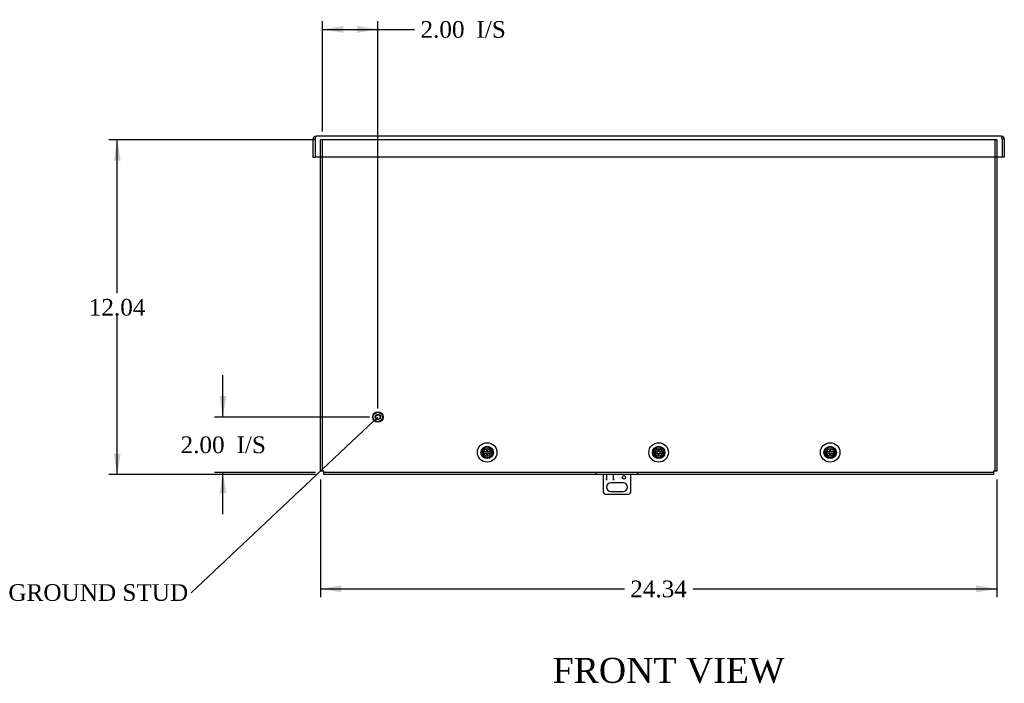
# Model space of a CAD drawing. Header units: inches. Extents: x 1 to 150, y -1 to 99.
# Tile 3 of 8: x 27 to 63, y 34 to 58. Entities that reach past the tile are written whole.
import ezdxf
from ezdxf import colors
from ezdxf.entities.mleader import LeaderData, LeaderLine
from ezdxf.enums import TextEntityAlignment as Align
from ezdxf.lldxf.tags import DXFTag
from ezdxf.math import Vec2, Vec3

# ---------------------------------------------------------------- set-up
doc = ezdxf.new("R2010")
doc.units = ezdxf.units.IN
doc.header["$MEASUREMENT"] = 0
for name, color, linetype in [('COM55240', 7, 'Continuous'), ('COM70472-30', 7, 'Continuous'), ('COM70473-30', 7, 'Continuous'), ('Default', 7, 'Continuous'), ('SCS19475', 7, 'Continuous'), ('STD26152', 7, 'Continuous')]:
    doc.layers.add(name, color=color, linetype=linetype)
doc.styles.add('SEACAD_Times_New_Roman', font='times.ttf')
tags = doc.linetypes.add('HIDDEN2', pattern=[0.1875, 0.125, -0.0625]).pattern_tags.tags
tags[6:7] = [DXFTag(74, 4), DXFTag(75, 0), DXFTag(340, '0'), DXFTag(46, 0.0), DXFTag(50, 0.0), DXFTag(44, 0.0), DXFTag(45, 0.0)]
tags[4:5] = [DXFTag(74, 4), DXFTag(75, 0), DXFTag(340, '0'), DXFTag(46, 0.0), DXFTag(50, 0.0), DXFTag(44, 0.0), DXFTag(45, 0.0)]
doc.dimstyles.new('HAMMOND_(STH_-_120x80)', dxfattribs={"dimtxt": 0.6, "dimasz": 0.75, "dimexe": 0.3, "dimexo": 0.3, "dimgap": 0.15, "dimtad": 0, "dimtih": 1, "dimtoh": 1, "dimzin": 0, "dimdsep": 46, "dimtxsty": 'SEACAD_Times_New_Roman', "dimblk1": '_SE_FILLED', "dimblk2": '_SE_FILLED', "dimsah": 1, "dimcen": 0.3, "dimadec": 0, "dimazin": 0, "dimtfac": 0.8, "dimtofl": 0, "dimtmove": 1, "dimatfit": 3, "dimfxl": 1, "dimtolj": 1, "dimtzin": 0, "dimarcsym": 0})

# ---------------------------------------------------------------- blocks, each defined once
blk = doc.blocks.new('_SE_FILLED')
at = {"color": 0}
blk.add_line((0, 0), (-1, 0), dxfattribs=at)
blk.add_solid([(0, 0), (-1, -0.1665), (-1, 0.1665), (0, 0)], dxfattribs=at)
blk = doc.blocks.new('SE2')
at = {"layer": 'COM55240', "color": 7, "linetype": 'Continuous'}
for p, q in [((48.126, 41.959), (48.126, 41.322)), ((48.251, 41.959), (48.251, 41.76)), ((48.251, 41.959), (48.251, 41.796)), ((48.501, 41.76), (48.501, 41.959)), ((48.501, 41.796), (48.501, 41.959)), ((49.126, 41.322), (49.126, 41.959)), ((48.251, 41.76), (48.251, 41.796)), ((48.251, 41.76), (48.251, 41.76)), ((48.845, 41.666), (48.408, 41.666)), ((48.501, 41.796), (48.501, 41.76)), ((48.501, 41.76), (48.501, 41.76)), ((48.189, 41.26), (49.064, 41.26)), ((48.408, 41.354), (48.845, 41.354))]:
    blk.add_line(p, q, dxfattribs=at)
blk.add_circle((48.876, 41.86), 0.0625, dxfattribs=at)
for centre, radius, start, end in [((48.408, 41.51), 0.156, 90, 270), ((48.845, 41.51), 0.156, 270, 90), ((48.24, 41.374), 0.125, 204.2952, 245.7048), ((49.012, 41.374), 0.125, 294.2952, 335.7048)]:
    blk.add_arc(centre, radius, start, end, dxfattribs=at)
at = {"layer": 'COM70472-30', "color": 7, "linetype": 'Continuous'}
for p, q in [((37.689, 54.023), (37.689, 53.381)), ((37.689, 54.023), (37.761, 54.023)), ((37.761, 54.023), (37.761, 53.381)), ((37.761, 54.023), (37.761, 53.381)), ((62.456, 54.131), (37.797, 54.131)), ((62.492, 54.023), (62.492, 53.381)), ((62.564, 54.023), (62.492, 54.023)), ((62.492, 54.023), (62.492, 53.381)), ((62.564, 54.023), (62.564, 53.381)), ((37.689, 53.381), (37.761, 53.381)), ((62.492, 53.381), (37.761, 53.381)), ((62.564, 53.381), (62.492, 53.381))]:
    blk.add_line(p, q, dxfattribs=at)
for centre, radius, start, end in [((37.797, 54.023), 0.108, 90, 180), ((37.797, 54.023), 0.036, 155.9777, 180), ((62.456, 54.023), 0.108, 0, 90), ((62.456, 54.023), 0.036, 0, 24.0223)]:
    blk.add_arc(centre, radius, start, end, dxfattribs=at)
for points in [[(37.797, 54.131), (37.794, 54.131), (37.791, 54.128), (37.785, 54.117), (37.782, 54.109), (37.776, 54.089), (37.773, 54.077), (37.767, 54.051), (37.764, 54.037), (37.761, 54.023)], [(62.492, 54.023), (62.489, 54.037), (62.486, 54.051), (62.48, 54.077), (62.477, 54.089), (62.471, 54.109), (62.468, 54.117), (62.462, 54.128), (62.459, 54.131), (62.456, 54.131)]]:
    blk.add_open_spline(points, degree=3, knots=[0, 0, 0, 0, 0.25, 0.25, 0.5, 0.5, 0.75, 0.75, 1, 1, 1, 1], dxfattribs=at)
at = {"layer": 'COM70473-30', "color": 7, "linetype": 'HIDDEN2'}
for p, q in [((37.954, 53.381), (37.954, 53.999)), ((38.062, 53.999), (37.954, 53.999)), ((38.026, 42.084), (38.026, 53.999)), ((62.19, 53.999), (38.062, 53.999)), ((62.298, 53.999), (62.19, 53.999)), ((62.226, 53.999), (62.226, 42.084)), ((62.298, 53.999), (62.298, 53.381)), ((48.001, 42.031), (38.079, 42.031)), ((47.876, 42.031), (47.876, 41.959)), ((49.251, 42.031), (48.001, 42.031)), ((62.173, 42.031), (49.251, 42.031)), ((49.376, 41.959), (49.376, 42.031))]:
    blk.add_line(p, q, dxfattribs=at)
at = {"layer": 'COM70473-30', "color": 7, "linetype": 'Continuous'}
for p, q in [((37.954, 42.084), (37.954, 53.381)), ((62.298, 53.381), (62.298, 42.084)), ((38.062, 42.084), (37.954, 42.084)), ((38.079, 42.084), (38.062, 42.084)), ((38.079, 42.067), (38.079, 42.084)), ((38.079, 41.959), (38.079, 42.067)), ((48.001, 41.959), (38.079, 41.959)), ((49.251, 41.959), (48.001, 41.959)), ((62.173, 41.959), (49.251, 41.959)), ((62.173, 42.084), (62.173, 42.067)), ((62.19, 42.084), (62.173, 42.084)), ((62.173, 42.067), (62.173, 41.959)), ((62.298, 42.084), (62.19, 42.084))]:
    blk.add_line(p, q, dxfattribs=at)
for centre, radius in [((43.954, 42.756), 0.351), ((43.954, 42.756), 0.224), ((50.126, 42.756), 0.351), ((50.126, 42.756), 0.224), ((56.298, 42.756), 0.351), ((56.298, 42.756), 0.224)]:
    blk.add_circle(centre, radius, dxfattribs=at)
at = {"layer": 'COM70473-30', "color": 7, "linetype": 'HIDDEN2'}
for centre in [(43.954, 42.756), (50.126, 42.756), (56.298, 42.756)]:
    blk.add_circle(centre, 0.129, dxfattribs=at)
at = {"layer": 'SCS19475', "color": 7, "linetype": 'Continuous'}
for p, q in [((43.897, 42.783), (43.796, 42.783)), ((43.796, 42.728), (43.897, 42.728)), ((43.939, 42.783), (43.897, 42.783)), ((43.897, 42.728), (43.939, 42.728)), ((43.969, 42.843), (43.939, 42.843)), ((43.939, 42.843), (43.939, 42.817)), ((43.939, 42.817), (43.939, 42.783)), ((43.939, 42.728), (43.939, 42.694)), ((43.939, 42.694), (43.939, 42.668)), ((43.939, 42.668), (43.969, 42.668)), ((43.969, 42.817), (43.969, 42.843)), ((43.969, 42.783), (43.969, 42.817)), ((44.011, 42.783), (43.969, 42.783)), ((43.969, 42.728), (44.011, 42.728)), ((43.969, 42.694), (43.969, 42.728)), ((43.969, 42.668), (43.969, 42.694)), ((44.112, 42.783), (44.011, 42.783)), ((44.011, 42.728), (44.112, 42.728)), ((50.069, 42.783), (49.968, 42.783)), ((49.968, 42.728), (50.069, 42.728)), ((50.111, 42.783), (50.069, 42.783)), ((50.069, 42.728), (50.111, 42.728)), ((50.141, 42.843), (50.111, 42.843)), ((50.111, 42.843), (50.111, 42.817)), ((50.111, 42.817), (50.111, 42.783)), ((50.111, 42.728), (50.111, 42.694)), ((50.111, 42.694), (50.111, 42.668)), ((50.111, 42.668), (50.141, 42.668)), ((50.141, 42.817), (50.141, 42.843)), ((50.141, 42.783), (50.141, 42.817)), ((50.183, 42.783), (50.141, 42.783)), ((50.141, 42.728), (50.183, 42.728)), ((50.141, 42.694), (50.141, 42.728)), ((50.141, 42.668), (50.141, 42.694)), ((50.284, 42.783), (50.183, 42.783)), ((50.183, 42.728), (50.284, 42.728)), ((56.241, 42.783), (56.14, 42.783)), ((56.14, 42.728), (56.241, 42.728)), ((56.283, 42.783), (56.241, 42.783)), ((56.241, 42.728), (56.283, 42.728)), ((56.313, 42.843), (56.283, 42.843)), ((56.283, 42.843), (56.283, 42.817)), ((56.283, 42.817), (56.283, 42.783)), ((56.283, 42.728), (56.283, 42.694)), ((56.283, 42.694), (56.283, 42.668)), ((56.283, 42.668), (56.313, 42.668)), ((56.313, 42.817), (56.313, 42.843)), ((56.313, 42.783), (56.313, 42.817)), ((56.355, 42.783), (56.313, 42.783)), ((56.313, 42.728), (56.355, 42.728)), ((56.313, 42.694), (56.313, 42.728)), ((56.313, 42.668), (56.313, 42.694)), ((56.456, 42.783), (56.355, 42.783)), ((56.355, 42.728), (56.456, 42.728))]:
    blk.add_line(p, q, dxfattribs=at)
for centre in [(43.954, 42.756), (50.126, 42.756), (56.298, 42.756)]:
    blk.add_circle(centre, 0.179, dxfattribs=at)
for centre, radius, start, end in [((43.954, 42.756), 0.161, 170.136, 189.864), ((43.954, 42.756), 0.0631, 103.7481, 154.1702), ((43.954, 42.756), 0.0631, 205.8298, 256.2519), ((43.954, 42.756), 0.0631, 25.8298, 76.2519), ((43.954, 42.756), 0.0631, 283.7481, 334.1702), ((43.954, 42.756), 0.161, 350.136, 9.864), ((50.126, 42.756), 0.161, 170.136, 189.864), ((50.126, 42.756), 0.0631, 103.7481, 154.1702), ((50.126, 42.756), 0.0631, 205.8298, 256.2519), ((50.126, 42.756), 0.0631, 25.8298, 76.2519), ((50.126, 42.756), 0.0631, 283.7481, 334.1702), ((50.126, 42.756), 0.161, 350.136, 9.864), ((56.298, 42.756), 0.161, 170.136, 189.864), ((56.298, 42.756), 0.0631, 103.7481, 154.1702), ((56.298, 42.756), 0.0631, 205.8298, 256.2519), ((56.298, 42.756), 0.0631, 25.8298, 76.2519), ((56.298, 42.756), 0.0631, 283.7481, 334.1702), ((56.298, 42.756), 0.161, 350.136, 9.864)]:
    blk.add_arc(centre, radius, start, end, dxfattribs=at)
at = {"layer": 'STD26152', "color": 7, "linetype": 'HIDDEN2'}
for radius in [0.188, 0.168, 0.095, 0.0781]:
    blk.add_circle((40.026, 44.031), radius, dxfattribs=at)
blk = doc.blocks.new('DMBLK5601')
at = {"layer": 'Default', "linetype": 'Continuous'}
for points in [[(38.776, 58.103), (38.026, 57.978), (38.776, 57.853)], [(39.276, 58.103), (39.276, 57.853), (40.026, 57.978)]]:
    blk.add_hatch(color=7, dxfattribs=at).paths.add_polyline_path(points)
at = {"layer": 'Default', "color": 7, "linetype": 'Continuous'}
for p, q in [((38.026, 54.299), (38.026, 58.278)), ((40.026, 44.331), (40.026, 58.278)), ((38.026, 57.978), (41.046, 57.978)), ((41.046, 57.978), (41.346, 57.978))]:
    blk.add_line(p, q, dxfattribs=at)
at = {"layer": 'Default', "color": 7, "linetype": 'Continuous', "style": 'SEACAD_Times_New_Roman'}
for s, p in [('2.00', (41.556, 58.278)), ('I/S', (43.569, 58.278))]:
    blk.add_text(s, height=0.6, dxfattribs=at).set_placement(p, align=Align.TOP_LEFT)
blk = doc.blocks.new('DMBLK5602')
at = {"layer": 'Default', "linetype": 'Continuous'}
for points in [[(34.324, 44.781), (34.449, 44.031), (34.574, 44.781)], [(34.324, 41.281), (34.574, 41.281), (34.449, 42.031)]]:
    blk.add_hatch(color=7, dxfattribs=at).paths.add_polyline_path(points)
at = {"layer": 'Default', "color": 7, "linetype": 'Continuous'}
for p, q in [((34.449, 44.031), (34.449, 45.531)), ((39.726, 44.031), (34.149, 44.031)), ((37.779, 42.031), (34.149, 42.031)), ((34.449, 40.531), (34.449, 42.031))]:
    blk.add_line(p, q, dxfattribs=at)
at = {"layer": 'Default', "color": 7, "linetype": 'Continuous', "style": 'SEACAD_Times_New_Roman'}
for s, p in [('2.00', (32.924, 43.331)), ('I/S', (34.937, 43.331))]:
    blk.add_text(s, height=0.6, dxfattribs=at).set_placement(p, align=Align.TOP_LEFT)
blk = doc.blocks.new('DMBLK5603')
at = {"layer": 'Default', "linetype": 'Continuous'}
for points in [[(38.704, 37.72), (38.704, 37.97), (37.954, 37.845)], [(61.548, 37.72), (62.298, 37.845), (61.548, 37.97)]]:
    blk.add_hatch(color=7, dxfattribs=at).paths.add_polyline_path(points)
at = {"layer": 'Default', "color": 7, "linetype": 'Continuous'}
for p, q in [((37.954, 41.784), (37.954, 37.545)), ((62.298, 41.784), (62.298, 37.545)), ((37.954, 37.845), (48.893, 37.845)), ((51.36, 37.845), (62.298, 37.845))]:
    blk.add_line(p, q, dxfattribs=at)
at = {"layer": 'Default', "color": 7, "linetype": 'Continuous', "style": 'SEACAD_Times_New_Roman'}
blk.add_text('24.34', height=0.6, dxfattribs=at).set_placement((49.103, 38.145), align=Align.TOP_LEFT)
blk = doc.blocks.new('DMBLK5604')
at = {"layer": 'Default', "linetype": 'Continuous'}
for points in [[(30.519, 53.249), (30.769, 53.249), (30.644, 53.999)], [(30.519, 42.709), (30.644, 41.959), (30.769, 42.709)]]:
    blk.add_hatch(color=7, dxfattribs=at).paths.add_polyline_path(points)
at = {"layer": 'Default', "color": 7, "linetype": 'Continuous'}
for p, q in [((37.762, 53.999), (30.344, 53.999)), ((30.644, 48.489), (30.644, 53.999)), ((30.644, 41.959), (30.644, 47.679)), ((37.779, 41.959), (30.344, 41.959))]:
    blk.add_line(p, q, dxfattribs=at)
at = {"layer": 'Default', "color": 7, "linetype": 'Continuous', "style": 'SEACAD_Times_New_Roman'}
blk.add_text('12.04', height=0.6, dxfattribs=at).set_placement((29.621, 48.279), align=Align.TOP_LEFT)

msp = doc.modelspace()

# ---------------------------------------------------------------- block references
at = {"layer": 'Default'}
msp.add_blockref('SE2', (0, 0), dxfattribs=at)

# ---------------------------------------------------------------- texts
at = {"layer": 'Default', "color": 7, "linetype": 'Continuous', "style": 'SEACAD_Times_New_Roman'}
msp.add_text('FRONT VIEW', height=0.9, dxfattribs=at).set_placement((46.313, 35.364), align=Align.TOP_LEFT)

# ---------------------------------------------------------------- dimensions: what is measured, and where the dimension line sits
at = {"layer": 'Default', "color": 7, "linetype": 'Continuous'}
dim = msp.add_linear_dim(base=(40.026, 57.978), p1=(38.026, 42.084), p2=(40.026, 44.031), text='\\A1;<> I/S', dimstyle='HAMMOND_(STH_-_120x80)', dxfattribs=at)
dim.commit()
dim.dimension.update_dxf_attribs({"geometry": 'DMBLK5601', "text_midpoint": (41.346, 57.978), "dimtype": 160})
for base, p1, p2, angle, text, picture, middle, dimtype in [((30.644, 41.959), (38.079, 41.959), (38.062, 53.999), 90.0809, '\\A1;<>', 'DMBLK5604', (30.644, 47.979), 161), ((34.449, 44.031), (38.079, 42.031), (40.026, 44.031), 90, '\\A1;<> I/S', 'DMBLK5602', (34.449, 43.031), 160), ((37.954, 37.845), (37.954, 42.084), (62.298, 42.084), 0, '\\A1;<>', 'DMBLK5603', (50.126, 37.845), 161)]:
    dim = msp.add_linear_dim(base=base, p1=p1, p2=p2, angle=angle, text=text, dimstyle='HAMMOND_(STH_-_120x80)', override={"dimtmove": 0}, dxfattribs=at)
    dim.commit()
    dim.dimension.update_dxf_attribs({"geometry": picture, "text_midpoint": middle, "dimtype": dimtype})

# ---------------------------------------------------------------- leaders
ml = msp.add_multileader_mtext('Standard', dxfattribs=at)
ml.set_content('{\\pxsm0.9;\\fTimes New Roman|b0||i0||c0|p34;\\W1.;GROUND STUD\\P}', color=7)
ml.set_leader_properties()
ml.set_arrow_properties(name='_SE_FILLED')
ml.build(insert=Vec2(0, 0))
ml.multileader.update_dxf_attribs({"dogleg_length": 0, "arrow_head_size": 0.75})
ctx = ml.context
ctx.base_point, ctx.char_height, ctx.arrow_head_size, ctx.landing_gap_size = Vec3(26.741, 37.499), 0.6, 0.75, 0.21
ctx.text_align_type = 1
notes = []
notes.append((ctx, [(0, (1, 1, 0), (33.305, 37.709), (-1, 0), 0, [(0, [(40.026, 44.031)], 0, [])])]))
ctx.mtext.insert, ctx.mtext.alignment = Vec3(29.963, 38.015), 2
for ctx, leaders in notes:
    for number, flags, end, landing, length, lines in leaders:
        leader = LeaderData()
        leader.index, (leader.has_last_leader_line, leader.has_dogleg_vector, leader.attachment_direction) = number, flags
        leader.last_leader_point, leader.dogleg_vector, leader.dogleg_length = Vec3(end), Vec3(landing), length
        for number, points, colour, breaks in lines:
            line = LeaderLine()
            line.index, line.vertices, line.color, line.breaks = number, Vec3.list(points), colors.encode_raw_color(colour), breaks
            leader.lines.append(line)
        ctx.leaders.append(leader)

doc.saveas('drawing.dxf')
